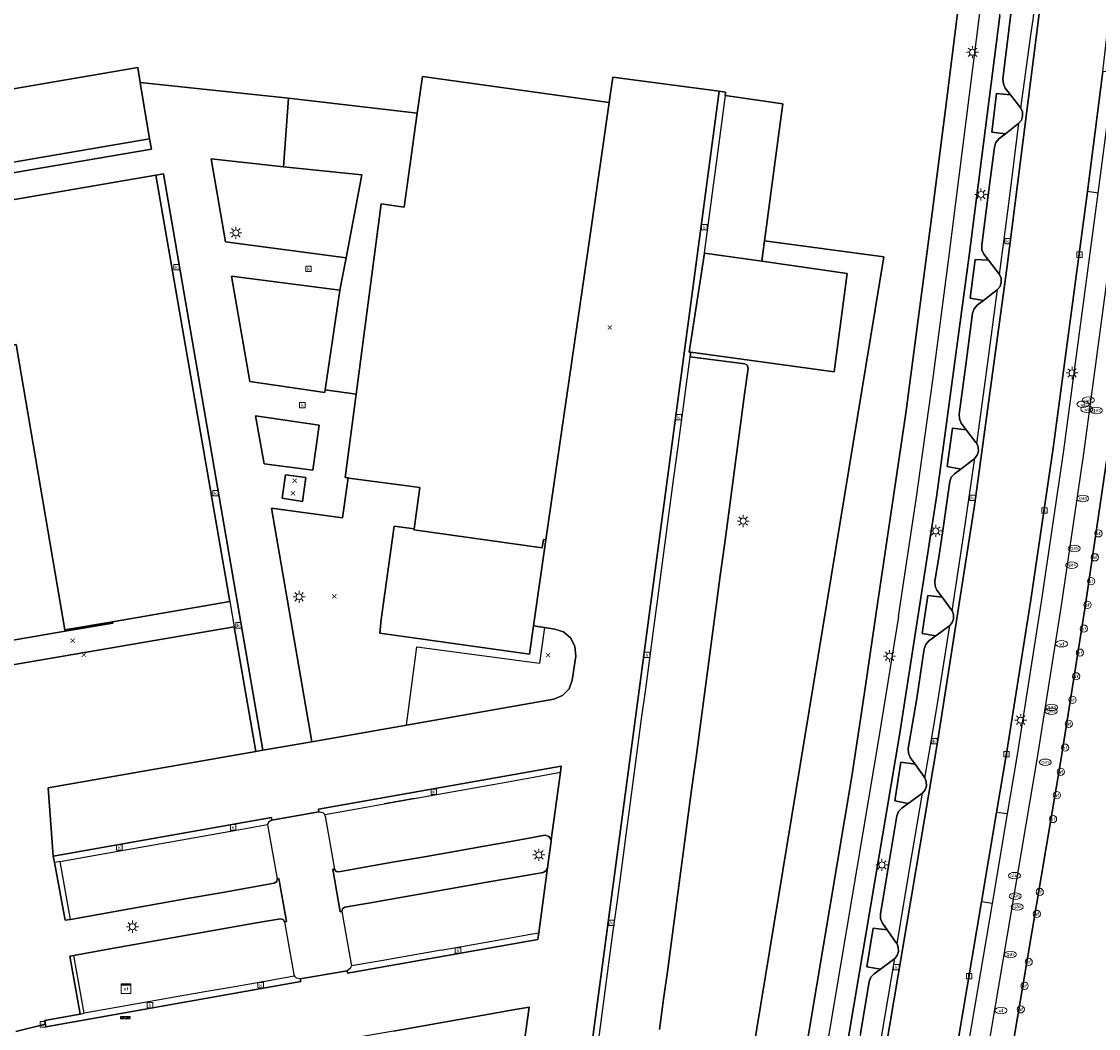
# Model space of a CAD drawing. Header units: metres. Extents: x 197147 to 199131, y 355511 to 356703.
# Tile 74 of 225: x 197955 to 198045, y 355932 to 356016. Entities that reach past the tile are written whole.
import ezdxf
from ezdxf.enums import TextEntityAlignment as Align

# ---------------------------------------------------------------- set-up
doc = ezdxf.new("R2010")
doc.units = ezdxf.units.M
for name, color, linetype in [('B-WE-GR-BEPLANTING_CULTUUR_HEESTERS-GV', 252, 'Continuous'), ('B-WE-GR-GRAS-GV', 252, 'Continuous'), ('B-WE-IE-MEUBILAIR_WEGMEUBILAIR-GV', 252, 'Continuous'), ('B-WE-IE-MEUBILAIR_WEGMEUBILAIR-S', 252, 'Continuous'), ('B-WE-IE-TERREINAFSCHEIDING_KUNSTMATIG_HEKWERK-G', 252, 'IE-TERREINAFSCHEIDING-KUNSTMATIG'), ('B-WE-IE-TERREINAFSCHEIDING_KUNSTMATIG_MUUR-GV', 252, 'IE-TERREINAFSCHEIDING-KUNSTMATIG-DICHT'), ('B-WE-KL-ET_LS_SR_KAST-S', 252, 'Continuous'), ('B-WE-OG-BEBOUWING-GV', 252, 'Continuous'), ('B-WE-OG-TERREIN_ERF-GV', 252, 'Continuous'), ('B-WE-RI-HWA_KOLK-S', 253, 'Continuous'), ('B-WE-RI-VWA_AFSCHEIDER-S', 253, 'Continuous'), ('B-WE-VH-GOOT-G', 253, 'Continuous'), ('B-WE-VH-VERHARDING_ASFALT-GV', 253, 'Continuous'), ('B-WE-VH-VERHARDING_BETON-GV', 253, 'Continuous'), ('B-WE-VH-VERHARDING_BETONSTRAATSTEEN-GV', 253, 'Continuous'), ('B-WE-VH-VERHARDING_OPEN-GV', 253, 'Continuous'), ('B-WE-VH-VERHARDING_TEGEL-GV', 253, 'Continuous')]:
    doc.layers.add(name, color=color, linetype=linetype)
doc.styles.add('NLCS-ISO-M-T18', font='NLCS-ISO.ttf', dxfattribs={"height": 1.8})
doc.linetypes.add('IE-TERREINAFSCHEIDING-KUNSTMATIG', pattern='A,4,[82,NLCS.SHX,S=0.75,R=90,X=0,Y=0],4,-2', length=10)
doc.linetypes.add('IE-TERREINAFSCHEIDING-KUNSTMATIG-DICHT', pattern='A,8,-1,[82,NLCS.SHX,S=0.75,R=90,X=0,Y=0],-1', length=10)

# ---------------------------------------------------------------- blocks, each defined once
blk = doc.blocks.new('BGT-ELEKTRAKAST-SO')
at = {"color": 0, "linetype": 'ByBlock', "lineweight": 18}
for points in [[(-2, 2), (2, 2), (2, 1.68), (-2, 1.68)], [(-2, 1.52), (2, 1.52), (2, -2), (-2, -2)]]:
    blk.add_lwpolyline(points, close=True, dxfattribs=at)
at = {"color": 0, "linetype": 'ByBlock', "lineweight": 18, "style": 'NLCS-ISO-M-T18'}
blk.add_text('et', height=1.5, dxfattribs=at).set_placement((0, 0), align=Align.MIDDLE_CENTER)
blk = doc.blocks.new('BGT-AFSLUITPAAL-SO')
at = {"color": 0, "linetype": 'ByBlock', "lineweight": 18}
blk.add_circle((0, 0), 1.5, dxfattribs=at)
at = {"color": 0, "linetype": 'ByBlock', "lineweight": 18, "style": 'NLCS-ISO-M-T18'}
blk.add_text('af', height=1.5, dxfattribs=at).set_placement((0, 0), align=Align.MIDDLE_CENTER)
blk = doc.blocks.new('BGT-LICHTMAST-SO')
at = {"color": 0, "linetype": 'ByBlock', "lineweight": 18}
for points in [[(-1.25, 0), (-2, 0)], [(-1.41, 1.41), (-0.88, 0.88)], [(0, 2), (0, 1.25)], [(0.88, 0.88), (1.41, 1.41)], [(2, 0), (1.25, 0)], [(-1.41, -1.41), (-0.88, -0.88)], [(0, -1.25), (0, -2)], [(0.88, -0.88), (1.41, -1.41)]]:
    blk.add_lwpolyline(points, dxfattribs=at)
blk.add_circle((0, 0), 1, dxfattribs=at)
blk = doc.blocks.new('BGT-KOLK-SO')
at = {"color": 0, "linetype": 'ByBlock', "lineweight": 18}
blk.add_lwpolyline([(-0.045, -0.045), (0.045, -0.045), (0.045, 0.045), (-0.045, 0.045)], close=True, dxfattribs=at)
at = {"color": 0, "linetype": 'ByBlock', "lineweight": 18, "style": 'NLCS-ISO-M-T18'}
blk.add_text('k', height=0.06, dxfattribs=at).set_placement((0, 0), align=Align.MIDDLE_CENTER)
blk = doc.blocks.new('BGT-WATERLEIDINGPUT-SO')
at = {"color": 0, "linetype": 'ByBlock', "lineweight": 18}
blk.add_ellipse((0, 0), major_axis=(2.5, 0), ratio=0.54, dxfattribs=at)
at = {"color": 0, "linetype": 'ByBlock', "lineweight": 18, "style": 'NLCS-ISO-M-T18'}
blk.add_text('wl', height=1.5, dxfattribs=at).set_placement((0, 0), align=Align.MIDDLE_CENTER)
blk = doc.blocks.new('SAL-ONBEKEND_SYMBOOL-SO')
at = {"color": 0, "linetype": 'ByBlock', "lineweight": -2, "const_width": 0.275, "flags": 128}
for points in [[(-0.875, 0.875), (0, 0)], [(-0.875, -0.875), (0, 0)], [(0, 0), (0.875, 0.875)], [(0, 0), (0.875, -0.875)]]:
    blk.add_lwpolyline(points, dxfattribs=at)
at = {"layer": 'Defpoints', "color": 0, "linetype": 'ByBlock', "lineweight": -2}
blk.add_point((0, 0), dxfattribs=at)
blk = doc.blocks.new('BGT-GASPUT-SO')
at = {"color": 0, "linetype": 'ByBlock', "lineweight": 18}
blk.add_ellipse((0, 0), major_axis=(2.5, 0), ratio=0.54, dxfattribs=at)
at = {"color": 0, "linetype": 'ByBlock', "lineweight": 18, "style": 'NLCS-ISO-M-T18'}
blk.add_text('gas', height=1.5, dxfattribs=at).set_placement((0.12, 0.3), align=Align.MIDDLE_CENTER)
blk = doc.blocks.new('BGT-BENZINEPUT_OLIEPUT-SO')
at = {"color": 0, "linetype": 'ByBlock', "lineweight": 18}
blk.add_ellipse((0, 0), major_axis=(2.5, 0), ratio=0.54, dxfattribs=at)
at = {"color": 0, "linetype": 'ByBlock', "lineweight": 18, "style": 'NLCS-ISO-M-T18'}
blk.add_text('olie', height=1.5, dxfattribs=at).set_placement((0, 0.16), align=Align.MIDDLE_CENTER)
blk = doc.blocks.new('BGT-SLAGBOOM-SO')
at = {"linetype": 'ByBlock', "lineweight": 18}
h = blk.add_hatch(color=0, dxfattribs=at)
h.dxf.hatch_style = 1
h.paths.add_polyline_path([(0, 0.5), (-1, 0.5), (-2, -0.5), (-1, -0.5)])
h.paths.add_polyline_path([(2, 0.5), (1, 0.5), (0, -0.5), (1, -0.5)])
at = {"color": 0, "linetype": 'ByBlock', "lineweight": 18}
blk.add_lwpolyline([(-2, 0.5), (2, 0.5), (2, -0.5), (-2, -0.5)], close=True, dxfattribs=at)
for points in [[(-2, -0.5), (-1, 0.5)], [(-1, -0.5), (0, 0.5)], [(0, -0.5), (1, 0.5)], [(1, -0.5), (2, 0.5)]]:
    blk.add_lwpolyline(points, dxfattribs=at)

msp = doc.modelspace()

# ---------------------------------------------------------------- linework, layer by layer
at = {"layer": 'B-WE-GR-BEPLANTING_CULTUUR_HEESTERS-GV', "flags": 128}
for points in [[(198038.149, 356008.584), (198037.283, 356009.712), (198036.146, 356009.815), (198035.749, 356006.613), (198036.879, 356006.475), (198037.996, 356007.35), (198038.194, 356007.609), (198038.297, 356007.939), (198038.277, 356008.285), (198038.149, 356008.584)], [(198035.042, 355992.647), (198036.223, 355993.563), (198036.426, 355993.823), (198036.533, 355994.159), (198036.512, 355994.511), (198036.379, 355994.813), (198035.481, 355995.983), (198034.361, 355996.061), (198033.95, 355992.834), (198035.042, 355992.647)], [(198033.168, 355978.675), (198034.247, 355979.487), (198034.341, 355979.567), (198034.535, 355979.833), (198034.633, 355980.157), (198034.615, 355980.496), (198034.495, 355980.793), (198034.43, 355980.888), (198033.622, 355981.939), (198032.475, 355982.065), (198032.044, 355978.873), (198033.168, 355978.675)], [(198032.254, 355965.701), (198032.455, 355965.949), (198032.567, 355966.27), (198032.56, 355966.61), (198032.446, 355966.908), (198031.617, 355968.046), (198030.452, 355968.199), (198029.977, 355965.048), (198031.093, 355964.851), (198032.254, 355965.701)], [(198028.808, 355950.935), (198029.916, 355951.738), (198030.002, 355951.81), (198030.206, 355952.077), (198030.317, 355952.415), (198030.306, 355952.771), (198030.185, 355953.084), (198029.385, 355954.207), (198028.211, 355954.368), (198027.694, 355951.158), (198028.808, 355950.935)], [(198026.512, 355937.21), (198027.589, 355938.002), (198027.696, 355938.09), (198027.889, 355938.344), (198027.995, 355938.662), (198027.991, 355938.999), (198027.885, 355939.299), (198027.823, 355939.397), (198027.061, 355940.474), (198025.9, 355940.618), (198025.38, 355937.401), (198026.512, 355937.21)]]:
    msp.add_lwpolyline(points, dxfattribs=at)
at = {"layer": 'B-WE-GR-GRAS-GV', "flags": 128}
for points in [[(197965.902, 356006.06), (197918.474, 355997.917), (197918.62, 355997.092), (197966.064, 356005.2), (197965.902, 356006.06)], [(197982.203, 355996.192), (197983.517, 356003.072), (197977.018, 356003.738), (197971.017, 356004.402), (197972.205, 355997.518), (197982.203, 355996.192)], [(198026.798, 355996.267), (198016.904, 355997.593), (198016.677, 355995.902), (198023.755, 355994.888), (198022.67, 355986.745), (198010.777, 355988.358), (198010.728, 355987.988), (198015.271, 355987.404), (198015.468, 355987.283), (198015.532, 355987.037), (198015.243, 355984.873), (198014.909, 355982.378), (198014.573, 355979.867), (198014.238, 355977.362), (198013.903, 355974.862), (198013.568, 355972.351), (198013.233, 355969.851), (198012.893, 355967.306), (198012.561, 355964.828), (198012.225, 355962.316), (198011.893, 355959.829), (198011.553, 355957.291), (198011.219, 355954.795), (198010.884, 355952.286), (198010.548, 355949.778), (198010.21, 355947.251), (198009.875, 355944.746), (198009.539, 355942.229), (198009.205, 355939.735), (198008.869, 355937.22), (198008.533, 355934.715), (198008.198, 355932.204)], [(198011.498, 355903.41), (198026.798, 355996.267)], [(197980.47, 355985.246), (197981.686, 355993.482), (197981.692, 355993.513), (197972.691, 355994.666), (197974.221, 355985.942), (197980.442, 355985.029), (197980.47, 355985.246)], [(197975.399, 355979.118), (197979.449, 355978.569), (197979.96, 355982.325), (197974.703, 355983.089), (197975.399, 355979.118)], [(197998.652, 355965.53), (197997.745, 355965.663), (197997.409, 355963.338), (197987.382, 355964.726), (197985.001, 355965.056), (197985.117, 355966.188), (197986.202, 355973.945), (197987.837, 355973.724), (197988.313, 355977.145), (197982.417, 355977.932), (197982.374, 355977.938), (197981.912, 355974.635), (197976.03, 355975.433), (197979.359, 355956.07), (197987.21, 355957.446), (197988.082, 355963.942), (197998.241, 355962.573)], [(197954.819, 355932.035), (197957.265, 355932.647), (197957.188, 355932.968), (197960.156, 355933.493), (197959.302, 355938.295), (197959.64, 355938.355), (197962.169, 355938.803), (197964.651, 355939.244), (197967.146, 355939.686), (197969.641, 355940.129), (197972.134, 355940.571), (197974.62, 355941.012), (197976.765, 355941.392), (197976.99, 355941.341), (197977.107, 355941.144), (197977.25, 355941.173), (197976.635, 355944.714), (197976.487, 355944.687), (197976.454, 355944.49), (197976.237, 355944.335), (197974.11, 355943.958), (197971.649, 355943.521), (197969.187, 355943.084), (197966.726, 355942.648), (197961.802, 355941.774), (197959.341, 355941.338), (197958.909, 355941.261), (197958.015, 355946.046), (197957.906, 355946.591), (197957.497, 355952.239), (197974.706, 355955.255), (197972.921, 355965.59), (197917.79, 355956.131)], [(197987.21, 355957.446), (197999.441, 355959.59), (198000.145, 355959.887), (198000.707, 355960.45), (198000.956, 355961.184), (198001.242, 355963.163), (198001.178, 355963.953), (198000.825, 355964.649), (198000.227, 355965.178), (197999.5, 355965.405), (197998.652, 355965.53), (197998.241, 355962.573)], [(197981.71, 355941.952), (197981.857, 355941.995), (197981.904, 355942.224), (197982.105, 355942.338), (197984.238, 355942.714), (197986.725, 355943.153), (197989.223, 355943.594), (197991.718, 355944.034), (197994.216, 355944.474), (197996.644, 355944.903), (197998.539, 355945.237), (197998.765, 355945.357), (197998.907, 355945.615), (197999.203, 355947.823), (197999.22, 355947.946), (197999.026, 355948.197), (197998.702, 355948.307), (197998.552, 355948.28), (197996.155, 355947.856), (197993.664, 355947.416), (197991.18, 355946.976), (197988.7, 355946.537), (197986.215, 355946.098), (197983.727, 355945.658), (197981.599, 355945.281), (197981.377, 355945.316), (197981.244, 355945.51), (197981.096, 355945.495), (197981.71, 355941.952)]]:
    msp.add_lwpolyline(points, dxfattribs=at)
at = {"layer": 'B-WE-IE-MEUBILAIR_WEGMEUBILAIR-GV', "flags": 128}
for points in [[(198038.149, 356008.584), (198037.283, 356009.712), (198036.146, 356009.815), (198035.749, 356006.613), (198036.879, 356006.475), (198037.996, 356007.35), (198038.194, 356007.609), (198038.297, 356007.939), (198038.277, 356008.285), (198038.149, 356008.584)], [(198035.481, 355995.983), (198034.361, 355996.061), (198033.95, 355992.834), (198035.042, 355992.647), (198036.223, 355993.563), (198036.426, 355993.823), (198036.533, 355994.159), (198036.512, 355994.511), (198036.379, 355994.813), (198035.481, 355995.983)], [(198034.341, 355979.567), (198034.535, 355979.833), (198034.633, 355980.157), (198034.615, 355980.496), (198034.495, 355980.793), (198034.43, 355980.888), (198033.622, 355981.939), (198032.475, 355982.065), (198032.044, 355978.873), (198033.168, 355978.675), (198034.247, 355979.487), (198034.341, 355979.567)], [(198031.617, 355968.046), (198030.452, 355968.199), (198029.977, 355965.048), (198031.093, 355964.851), (198032.254, 355965.701), (198032.455, 355965.949), (198032.567, 355966.27), (198032.56, 355966.61), (198032.446, 355966.908), (198031.617, 355968.046)], [(198030.002, 355951.81), (198030.206, 355952.077), (198030.317, 355952.415), (198030.306, 355952.771), (198030.185, 355953.084), (198029.385, 355954.207), (198028.211, 355954.368), (198027.694, 355951.158), (198028.808, 355950.935), (198029.916, 355951.738), (198030.002, 355951.81)], [(198027.696, 355938.09), (198027.889, 355938.344), (198027.995, 355938.662), (198027.991, 355938.999), (198027.885, 355939.299), (198027.823, 355939.397), (198027.061, 355940.474), (198025.9, 355940.618), (198025.38, 355937.401), (198026.512, 355937.21), (198027.589, 355938.002), (198027.696, 355938.09)]]:
    msp.add_lwpolyline(points, dxfattribs=at)
at = {"layer": 'B-WE-IE-TERREINAFSCHEIDING_KUNSTMATIG_HEKWERK-G', "flags": 128}
for points in [[(198034.532, 356082.502), (198034.73, 356044.156), (198034.946, 356044.191), (198034.694, 356037.296), (198034.273, 356030.407), (198033.683, 356023.531), (198032.924, 356016.673), (198031.873, 356008.286), (198030.799, 355999.903), (198028.608, 355983.307), (198026.154, 355966.747), (198025.158, 355959.964), (198024.125, 355953.185), (198012.983, 355886.726), (198009.064, 355884.409)], [(198010.777, 355988.358), (198010.658, 355988.374), (198011.925, 355996.583)], [(198016.677, 355995.902), (198023.755, 355994.888), (198022.67, 355986.745), (198010.777, 355988.358)], [(198011.925, 355996.583), (198016.677, 355995.902)]]:
    msp.add_lwpolyline(points, dxfattribs=at)
at = {"layer": 'B-WE-IE-TERREINAFSCHEIDING_KUNSTMATIG_MUUR-GV', "ltscale": 0.2, "flags": 128}
msp.add_lwpolyline([(197958.901, 355965.233), (197962.865, 355965.903), (197962.845, 355966.021), (197958.882, 355965.345), (197958.901, 355965.233)], dxfattribs=at)
at = {"layer": 'B-WE-OG-BEBOUWING-GV', "flags": 128}
for points in [[(197998.558, 355972.835), (197998.777, 355972.805), (198002.428, 355998.077), (198004.015, 356009.061), (197988.538, 356011.233), (197988.109, 356008.168), (197987.023, 356000.398), (197985.098, 356000.651), (197983.027, 355984.889), (197982.119, 355977.972), (197982.374, 355977.938), (197982.417, 355977.932), (197988.313, 355977.145), (197987.837, 355973.724), (197987.823, 355973.627), (197998.462, 355972.142), (197998.558, 355972.835)], [(197891.648, 355971.602), (197894.652, 355954.199), (197911.985, 355957.175), (197908.872, 355975.31), (197924.159, 355977.934), (197927.28, 355959.793), (197958.901, 355965.233), (197958.882, 355965.345), (197954.832, 355989.008), (197946.956, 355987.657), (197945.259, 355997.487), (197919.319, 355993.053), (197910.887, 355991.612), (197910.567, 355993.53), (197909.963, 355993.422), (197910.3, 355991.451), (197906.18, 355990.747), (197905.843, 355992.718), (197905.715, 355992.699), (197881.351, 355988.533), (197884.458, 355970.37), (197891.648, 355971.602)]]:
    msp.add_lwpolyline(points, dxfattribs=at)
at = {"layer": 'B-WE-OG-TERREIN_ERF-GV', "flags": 128}
for points in [[(198012.983, 355886.726), (198024.125, 355953.185), (198025.158, 355959.964), (198026.154, 355966.747), (198028.608, 355983.307), (198030.799, 355999.903), (198031.873, 356008.286), (198032.924, 356016.673)], [(197879.908, 355997.398), (197964.924, 356011.972), (197965.13, 356010.729), (197977.439, 356009.414), (197988.109, 356008.168), (197988.538, 356011.233), (198004.015, 356009.061), (198004.321, 356011.176), (198013.146, 356009.991), (198013.663, 356009.922), (198013.626, 356009.643), (198018.427, 356008.954), (198018.07, 356006.289), (198017.737, 356003.811), (198017.405, 356001.333), (198017.067, 355998.812), (198016.904, 355997.593), (198026.798, 355996.267), (198011.498, 355903.41)], [(197950.497, 356000.314), (197919.007, 355994.909), (197919.319, 355993.053), (197945.259, 355997.487), (197946.956, 355987.657), (197954.832, 355989.008), (197958.882, 355965.345), (197962.845, 355966.021), (197972.562, 355967.685), (197966.433, 356003.033), (197950.497, 356000.314)], [(198045.319, 355979.692), (198043.467, 355967.092), (198041.47, 355954.515), (198034.678, 355914.201), (198035.257, 355914.099), (198030.621, 355886.444), (198033.077, 355882.994), (198035.994, 355878.897), (198096.249, 355869.835)]]:
    msp.add_lwpolyline(points, dxfattribs=at)
at = {"layer": 'B-WE-VH-GOOT-G', "flags": 128}
for points in [[(198041.568, 356033.151), (198039.646, 356016.186), (198037.003, 355995.31), (198034.3, 355975.644), (198031.24, 355956.03)], [(198000.032, 355909.192), (197999.67, 355909.236), (198013.146, 356009.991)], [(198013.146, 356009.991), (198013.663, 356009.922), (198013.626, 356009.643)], [(197966.433, 356003.033), (197967.054, 356003.147), (197975.308, 355955.36)], [(198031.24, 355956.03), (198023.648, 355911.024), (198023.421, 355911.057)], [(197975.308, 355955.36), (197974.706, 355955.255)], [(197999.972, 355953.532), (198000.038, 355954.052), (197979.919, 355950.472)], [(197979.919, 355950.472), (197979.955, 355950.259)], [(197976.044, 355949.575), (197976.024, 355949.79), (197958.551, 355946.691)], [(197958.551, 355946.691), (197957.906, 355946.591)], [(197982.283, 355937.085), (197982.32, 355936.874), (197998.103, 355939.659)], [(197998.183, 355940.221), (197998.103, 355939.659)], [(197957.265, 355932.647), (197957.3, 355932.437), (197978.438, 355936.2)], [(197978.402, 355936.404), (197978.438, 355936.2)]]:
    msp.add_lwpolyline(points, dxfattribs=at)
at = {"layer": 'B-WE-VH-VERHARDING_ASFALT-GV', "flags": 128}
for points in [[(198027.001, 355878.594), (198026.948, 355878.667), (198026.314, 355879.802), (198025.747, 355881.21), (198025.374, 355882.697), (198025.209, 355884.22), (198025.253, 355885.738), (198025.495, 355887.169), (198025.913, 355889.649), (198030.478, 355916.685), (198031.73, 355924.102), (198034.885, 355942.79), (198036.137, 355950.205), (198036.992, 355955.27), (198038.984, 355967.829), (198040.83, 355980.411), (198043.666, 356001.674), (198044.947, 356011.629), (198045.388, 356015.466), (198047.308, 356032.648)], [(198039.646, 356016.186), (198037.003, 355995.31), (198034.3, 355975.644), (198031.24, 355956.03), (198023.648, 355911.024), (198023.421, 355911.057), (198023.274, 355910.183), (198019.953, 355890.397), (198019.536, 355887.915), (198019.411, 355887.17)], [(197999.67, 355909.236), (198013.146, 356009.991), (198004.321, 356011.176), (198004.015, 356009.061), (198002.428, 355998.077), (197998.777, 355972.805), (197997.745, 355965.663), (197998.652, 355965.53), (197999.5, 355965.405), (198000.227, 355965.178), (198000.825, 355964.649), (198001.178, 355963.953), (198001.242, 355963.163), (198000.956, 355961.184), (198000.707, 355960.45), (198000.145, 355959.887), (197999.441, 355959.59), (197987.21, 355957.446), (197979.359, 355956.07), (197975.308, 355955.36), (197974.706, 355955.255), (197957.497, 355952.239), (197957.906, 355946.591), (197958.551, 355946.691), (197976.024, 355949.79), (197976.044, 355949.575), (197979.955, 355950.259), (197979.919, 355950.472), (198000.038, 355954.052), (197999.972, 355953.532), (197999.22, 355947.946), (197999.203, 355947.823), (197998.907, 355945.615), (197998.183, 355940.221), (197998.103, 355939.659), (197982.32, 355936.874), (197982.283, 355937.085), (197978.402, 355936.404), (197978.438, 355936.2), (197957.3, 355932.437), (197957.265, 355932.647), (197954.819, 355932.035)], [(197980.47, 355985.246), (197983.027, 355984.889), (197985.098, 356000.651), (197987.023, 356000.398), (197988.109, 356008.168), (197977.439, 356009.414), (197977.018, 356003.738), (197983.517, 356003.072), (197982.203, 355996.192), (197981.692, 355993.513), (197981.686, 355993.482), (197980.47, 355985.246)], [(197986.139, 355932.08), (197988.631, 355932.521), (197991.122, 355932.961), (197993.61, 355933.401), (197996.047, 355933.833), (197997.373, 355934.067), (197996.773, 355929.706)]]:
    msp.add_lwpolyline(points, dxfattribs=at)
at = {"layer": 'B-WE-VH-VERHARDING_BETON-GV', "flags": 128}
for points in [[(197918.474, 355997.917), (197965.902, 356006.06), (197965.13, 356010.729), (197964.924, 356011.972), (197879.908, 355997.398), (197881.119, 355991.504), (197905.185, 355995.636), (197918.474, 355997.917)], [(197978.588, 355975.994), (197978.868, 355977.98), (197977.183, 355978.196), (197976.909, 355976.248), (197978.588, 355975.994)], [(197998.777, 355972.805), (197998.558, 355972.835), (197998.462, 355972.142), (197987.823, 355973.627), (197987.837, 355973.724), (197986.202, 355973.945), (197985.117, 355966.188), (197985.001, 355965.056), (197987.382, 355964.726), (197997.409, 355963.338), (197997.745, 355965.663), (197998.777, 355972.805)]]:
    msp.add_lwpolyline(points, dxfattribs=at)
at = {"layer": 'B-WE-VH-VERHARDING_BETONSTRAATSTEEN-GV', "flags": 128}
for points in [[(198023.269, 355911.88), (198023.308, 355911.826), (198023.44, 355911.453), (198023.421, 355911.057), (198023.648, 355911.024), (198031.24, 355956.03), (198034.3, 355975.644), (198037.003, 355995.31), (198039.646, 356016.186), (198041.568, 356033.151), (198041.926, 356036.307), (198041.703, 356036.328), (198041.562, 356035.95), (198041.289, 356035.653)], [(198037.283, 356009.712), (198038.149, 356008.584), (198039.016, 356014.847), (198039.196, 356016.144), (198039.704, 356021.286), (198039.63, 356021.21), (198038.485, 356020.247), (198038.018, 356019.854), (198037.769, 356019.56), (198037.664, 356019.189), (198037.162, 356015.066), (198036.666, 356010.998), (198036.708, 356010.617), (198036.858, 356010.264), (198037.283, 356009.712)], [(197975.308, 355955.36), (197979.359, 355956.07), (197976.03, 355975.433), (197981.912, 355974.635), (197982.374, 355977.938), (197982.119, 355977.972), (197983.027, 355984.889), (197980.47, 355985.246), (197980.442, 355985.029), (197974.221, 355985.942), (197972.691, 355994.666), (197981.692, 355993.513), (197982.203, 355996.192), (197972.205, 355997.518), (197971.017, 356004.402), (197977.018, 356003.738), (197977.439, 356009.414), (197965.13, 356010.729), (197965.902, 356006.06), (197966.064, 356005.2), (197918.62, 355997.092)], [(198013.626, 356009.643), (198013.663, 356009.922), (198013.146, 356009.991), (197999.67, 355909.236)], [(198017.067, 355998.812), (198017.405, 356001.333), (198017.737, 356003.811), (198018.07, 356006.289), (198018.427, 356008.954), (198013.626, 356009.643), (198013.264, 356006.938), (198012.932, 356004.46), (198012.601, 356001.982), (198012.267, 355999.492), (198011.882, 355996.613), (198011.925, 355996.583), (198016.677, 355995.902), (198016.904, 355997.593), (198017.067, 355998.812)], [(198038.149, 356008.584), (198038.277, 356008.285), (198038.297, 356007.939), (198038.194, 356007.609), (198037.996, 356007.35)], [(198035.481, 355995.983), (198036.379, 355994.813), (198037.205, 356001.1), (198037.996, 356007.35), (198036.879, 356006.475), (198036.333, 356006.05), (198036.083, 356005.746), (198035.965, 356005.37), (198035.444, 356001.369), (198034.905, 355997.224), (198034.929, 355996.837), (198035.094, 355996.486), (198035.481, 355995.983)], [(197950.497, 356000.314), (197966.433, 356003.033)], [(197974.706, 355955.255), (197975.308, 355955.36), (197967.054, 356003.147), (197966.433, 356003.033), (197972.562, 355967.685), (197972.921, 355965.59), (197974.706, 355955.255)], [(198003.018, 355930.369), (198003.355, 355932.885), (198003.689, 355935.381), (198004.025, 355937.893), (198004.359, 355940.392), (198004.697, 355942.915), (198005.03, 355945.402), (198005.368, 355947.928), (198005.702, 355950.428), (198006.038, 355952.942), (198006.373, 355955.443), (198006.71, 355957.962), (198007.044, 355960.454), (198007.38, 355962.968), (198007.715, 355965.469), (198008.046, 355967.947), (198008.385, 355970.475), (198008.719, 355972.978), (198009.056, 355975.492), (198009.389, 355977.98), (198009.732, 355980.547), (198010.064, 355983.026), (198010.399, 355985.526), (198010.728, 355987.988), (198010.777, 355988.358), (198010.658, 355988.374), (198011.925, 355996.583)], [(198036.379, 355994.813), (198036.512, 355994.511), (198036.533, 355994.159), (198036.426, 355993.823), (198036.223, 355993.563)], [(198036.223, 355993.563), (198035.042, 355992.647), (198034.539, 355992.256), (198034.278, 355991.962), (198034.148, 355991.591), (198033.586, 355987.321), (198033.045, 355983.213), (198033.068, 355982.832), (198033.208, 355982.477), (198033.622, 355981.939), (198034.43, 355980.888), (198034.495, 355980.793), (198035.348, 355987.093), (198036.223, 355993.563)], [(198008.198, 355932.204), (198008.533, 355934.715), (198008.869, 355937.22), (198009.205, 355939.735), (198009.539, 355942.229), (198009.875, 355944.746), (198010.21, 355947.251), (198010.548, 355949.778), (198010.884, 355952.286), (198011.219, 355954.795), (198011.553, 355957.291), (198011.893, 355959.829), (198012.225, 355962.316), (198012.561, 355964.828), (198012.893, 355967.306), (198013.233, 355969.851), (198013.568, 355972.351), (198013.903, 355974.862), (198014.238, 355977.362), (198014.573, 355979.867), (198014.909, 355982.378), (198015.243, 355984.873), (198015.532, 355987.037), (198015.468, 355987.283), (198015.271, 355987.404), (198010.728, 355987.988)], [(197975.399, 355979.118), (197974.703, 355983.089), (197979.96, 355982.325), (197979.449, 355978.569), (197975.399, 355979.118)], [(198034.495, 355980.793), (198034.615, 355980.496), (198034.633, 355980.157), (198034.535, 355979.833), (198034.341, 355979.567)], [(198034.341, 355979.567), (198034.247, 355979.487), (198033.168, 355978.675), (198032.639, 355978.277), (198032.388, 355977.99), (198032.256, 355977.633), (198031.96, 355975.514), (198031.65, 355973.397), (198031.34, 355971.371), (198031.017, 355969.346), (198031.038, 355968.968), (198031.194, 355968.623), (198031.617, 355968.046), (198032.446, 355966.908), (198032.932, 355970.01), (198033.404, 355973.115), (198033.88, 355976.34), (198034.341, 355979.567)], [(197978.588, 355975.994), (197976.909, 355976.248), (197977.183, 355978.196), (197978.868, 355977.98), (197978.588, 355975.994)], [(197972.562, 355967.685), (197962.845, 355966.021), (197962.865, 355965.903), (197958.901, 355965.233), (197927.28, 355959.793), (197924.159, 355977.934), (197908.872, 355975.31), (197911.985, 355957.175), (197913.814, 355955.598), (197913.839, 355955.602), (197917.761, 355956.296), (197917.79, 355956.131), (197972.921, 355965.59)], [(198032.446, 355966.908), (198032.56, 355966.61), (198032.567, 355966.27), (198032.455, 355965.949), (198032.254, 355965.701)], [(198029.385, 355954.207), (198030.185, 355953.084), (198030.739, 355956.237), (198031.267, 355959.392), (198031.772, 355962.545), (198032.254, 355965.701), (198031.093, 355964.851), (198030.517, 355964.43), (198030.269, 355964.132), (198030.147, 355963.765), (198029.84, 355961.714), (198029.519, 355959.665), (198029.176, 355957.579), (198028.817, 355955.496), (198028.835, 355955.115), (198028.986, 355954.765), (198029.385, 355954.207)], [(197985.361, 355950.917), (197990.335, 355951.807), (197992.809, 355952.25), (197995.311, 355952.698), (197997.747, 355953.134), (197999.972, 355953.532), (198000.038, 355954.052), (197979.919, 355950.472), (197979.955, 355950.259), (197980.271, 355950.21), (197980.436, 355950.035), (197982.916, 355950.479), (197985.361, 355950.917)], [(197980.479, 355949.896), (197981.244, 355945.51), (197981.377, 355945.316), (197981.599, 355945.281), (197983.727, 355945.658), (197986.215, 355946.098), (197988.7, 355946.537), (197991.18, 355946.976), (197993.664, 355947.416), (197996.155, 355947.856), (197998.552, 355948.28), (197998.702, 355948.307), (197999.026, 355948.197), (197999.22, 355947.946), (197999.972, 355953.532)], [(198030.185, 355953.084), (198030.306, 355952.771), (198030.317, 355952.415), (198030.206, 355952.077), (198030.002, 355951.81)], [(197987.848, 355951.362), (197985.361, 355950.917)], [(198028.808, 355950.935), (198028.279, 355950.551), (198028.019, 355950.273), (198027.88, 355949.918), (198027.177, 355945.768), (198026.502, 355941.778), (198026.519, 355941.39), (198026.668, 355941.031), (198027.061, 355940.474), (198027.823, 355939.397), (198027.885, 355939.299), (198028.931, 355945.48), (198030.002, 355951.81), (198029.916, 355951.738), (198028.808, 355950.935)], [(197976.044, 355949.575), (197976.024, 355949.79), (197958.551, 355946.691), (197957.906, 355946.591), (197958.015, 355946.046)], [(197979.955, 355950.259), (197976.044, 355949.575), (197975.775, 355949.387), (197975.693, 355949.2), (197975.717, 355949.041), (197976.487, 355944.687), (197976.635, 355944.714), (197977.25, 355941.173), (197977.107, 355941.144), (197977.876, 355936.772), (197977.922, 355936.634), (197978.095, 355936.458)], [(197980.479, 355949.896), (197980.436, 355950.035)], [(197958.49, 355946.131), (197960.952, 355946.57), (197973.257, 355948.765), (197975.693, 355949.2)], [(197958.49, 355946.131), (197958.015, 355946.046), (197958.909, 355941.261), (197959.341, 355941.338), (197958.49, 355946.131)], [(197981.857, 355941.995), (197981.71, 355941.952), (197981.096, 355945.495), (197981.244, 355945.51)], [(197990.085, 355938.792), (197992.583, 355939.232), (197995.072, 355939.672), (197997.5, 355940.1), (197998.183, 355940.221), (197998.907, 355945.615), (197998.765, 355945.357), (197998.539, 355945.237), (197996.644, 355944.903), (197994.216, 355944.474), (197991.718, 355944.034), (197989.223, 355943.594), (197986.725, 355943.153), (197984.238, 355942.714), (197982.105, 355942.338), (197981.904, 355942.224), (197981.857, 355941.995), (197982.625, 355937.622), (197982.638, 355937.477)], [(197959.341, 355941.338), (197961.802, 355941.774), (197966.726, 355942.648), (197969.187, 355943.084), (197971.649, 355943.521), (197974.11, 355943.958), (197976.237, 355944.335), (197976.454, 355944.49), (197976.487, 355944.687)], [(197977.107, 355941.144), (197976.99, 355941.341), (197976.765, 355941.392), (197974.62, 355941.012), (197972.134, 355940.571), (197969.641, 355940.129), (197967.146, 355939.686), (197964.651, 355939.244), (197962.169, 355938.803), (197959.64, 355938.355)], [(197990.085, 355938.792), (197985.103, 355937.912), (197982.638, 355937.477), (197982.551, 355937.254), (197982.283, 355937.085), (197982.32, 355936.874), (197998.103, 355939.659), (197998.183, 355940.221)], [(198027.885, 355939.299), (198027.991, 355938.999), (198027.995, 355938.662), (198027.889, 355938.344), (198027.696, 355938.09)], [(197959.64, 355938.355), (197959.302, 355938.295), (197960.156, 355933.493), (197960.497, 355933.553), (197959.64, 355938.355)], [(198024.724, 355926.563), (198025.532, 355925.415), (198026.587, 355931.581), (198027.696, 355938.09), (198027.589, 355938.002), (198026.512, 355937.21), (198025.989, 355936.825), (198025.725, 355936.539), (198025.579, 355936.178), (198024.845, 355931.856), (198024.168, 355927.871), (198024.18, 355927.489), (198024.321, 355927.133), (198024.724, 355926.563)], [(197978.402, 355936.404), (197982.283, 355937.085)], [(197960.156, 355933.493), (197957.188, 355932.968), (197957.265, 355932.647), (197957.3, 355932.437), (197978.438, 355936.2), (197978.402, 355936.404), (197978.095, 355936.458)], [(197977.922, 355936.634), (197975.461, 355936.199), (197972.969, 355935.758), (197970.483, 355935.319), (197967.978, 355934.876), (197965.5, 355934.438), (197963.002, 355933.996), (197960.497, 355933.553)], [(197994.493, 355928.28), (197996.013, 355928.55), (197996.367, 355928.47), (197996.549, 355928.073), (197996.773, 355929.706), (197997.373, 355934.067), (197996.047, 355933.833), (197993.61, 355933.401), (197991.122, 355932.961), (197988.631, 355932.521), (197986.139, 355932.08), (197983.256, 355931.57), (197983.546, 355931.522), (197983.773, 355931.223), (197984.54, 355926.817), (197984.668, 355926.623), (197984.893, 355926.576), (197987.026, 355926.955), (197989.514, 355927.396), (197991.995, 355927.837), (197994.493, 355928.28)]]:
    msp.add_lwpolyline(points, dxfattribs=at)
at = {"layer": 'B-WE-VH-VERHARDING_OPEN-GV', "flags": 128}
for points in [[(198024.845, 355931.856), (198025.579, 355936.178), (198025.725, 355936.539), (198025.989, 355936.825), (198026.512, 355937.21), (198025.38, 355937.401), (198025.9, 355940.618), (198027.061, 355940.474), (198026.668, 355941.031), (198026.519, 355941.39), (198026.502, 355941.778), (198027.177, 355945.768), (198027.88, 355949.918), (198028.019, 355950.273), (198028.279, 355950.551), (198028.808, 355950.935), (198027.694, 355951.158), (198028.211, 355954.368), (198029.385, 355954.207), (198028.986, 355954.765), (198028.835, 355955.115), (198028.817, 355955.496), (198029.176, 355957.579), (198029.519, 355959.665), (198029.84, 355961.714), (198030.147, 355963.765), (198030.269, 355964.132), (198030.517, 355964.43), (198031.093, 355964.851), (198029.977, 355965.048), (198030.452, 355968.199), (198031.617, 355968.046), (198031.194, 355968.623), (198031.038, 355968.968), (198031.017, 355969.346), (198031.34, 355971.371), (198031.65, 355973.397), (198031.96, 355975.514), (198032.256, 355977.633), (198032.388, 355977.99), (198032.639, 355978.277), (198033.168, 355978.675), (198032.044, 355978.873), (198032.475, 355982.065), (198033.622, 355981.939), (198033.208, 355982.477), (198033.068, 355982.832), (198033.045, 355983.213), (198033.586, 355987.321), (198034.148, 355991.591), (198034.278, 355991.962), (198034.539, 355992.256), (198035.042, 355992.647), (198033.95, 355992.834), (198034.361, 355996.061), (198035.481, 355995.983), (198035.094, 355996.486), (198034.929, 355996.837), (198034.905, 355997.224), (198035.444, 356001.369), (198035.965, 356005.37), (198036.083, 356005.746), (198036.333, 356006.05), (198036.879, 356006.475), (198035.749, 356006.613), (198036.146, 356009.815), (198037.283, 356009.712), (198036.858, 356010.264), (198036.708, 356010.617), (198036.666, 356010.998), (198037.162, 356015.066), (198037.664, 356019.189)], [(198036.403, 356016.242), (198033.876, 355996.378), (198031.191, 355976.535), (198028.098, 355956.6), (198020.848, 355913.753), (198022.069, 355913.555), (198022.01, 355913.638), (198021.878, 355913.979), (198021.875, 355914.344), (198022.554, 355918.389), (198023.204, 355922.257), (198023.34, 355922.616), (198023.6, 355922.899), (198024.184, 355923.324)], [(198011.925, 355996.583), (198010.658, 355988.374), (198010.777, 355988.358), (198022.67, 355986.745), (198023.755, 355994.888), (198016.677, 355995.902), (198011.925, 355996.583)]]:
    msp.add_lwpolyline(points, dxfattribs=at)
at = {"layer": 'B-WE-VH-VERHARDING_TEGEL-GV', "flags": 128}
for points in [[(198036.409, 356098.953), (198034.383, 356100.631), (198034.532, 356082.502), (198034.73, 356044.156), (198034.946, 356044.191), (198034.694, 356037.296), (198034.273, 356030.407), (198033.683, 356023.531), (198032.924, 356016.673), (198031.873, 356008.286), (198030.799, 355999.903), (198028.608, 355983.307), (198026.154, 355966.747), (198025.158, 355959.964), (198024.125, 355953.185), (198012.983, 355886.726), (198009.064, 355884.409)], [(198020.318, 355910.622), (198020.848, 355913.753), (198028.098, 355956.6), (198031.191, 355976.535), (198033.876, 355996.378), (198036.403, 356016.242), (198038.375, 356033.824), (198038.109, 356033.837), (198038.905, 356057.378), (198039.029, 356062.258), (198039.05, 356063.08), (198039.173, 356068.782)], [(198028, 355966.455), (198029.498, 355976.345), (198030.892, 355986.25), (198032.182, 355996.169), (198034.759, 356016.467), (198035.609, 356024.74), (198036.289, 356033.029), (198036.585, 356038.525), (198036.764, 356044.027), (198036.674, 356068.769)], [(198055.648, 356063.286), (198055.514, 356062.654), (198057.27, 356062.337), (198052.342, 356032.486), (198049.903, 356032.86), (198047.938, 356015.153), (198046.292, 356001.981), (198043.34, 355979.958), (198041.498, 355967.353), (198039.506, 355954.77), (198033.504, 355919.289), (198033.264, 355917.295), (198033.239, 355915.287), (198033.263, 355913.295), (198033.066, 355911.32)], [(198033.077, 355882.994), (198030.621, 355886.444), (198035.257, 355914.099), (198034.678, 355914.201), (198041.47, 355954.515), (198043.467, 355967.092), (198045.319, 355979.692), (198047.451, 355995.563), (198048.679, 355995.407), (198048.83, 355996.277), (198049.775, 356001.724), (198050.767, 356007.651), (198051.235, 356010.504), (198051.645, 356012.412), (198051.649, 356012.431), (198049.666, 356012.77), (198050.159, 356015.612), (198052.146, 356015.291), (198059.023, 356056.793)], [(198044.569, 356001.559), (198045.249, 356006.801), (198045.833, 356011.546), (198044.947, 356011.629), (198043.666, 356001.674)], [(198037.046, 355950.08), (198037.9, 355955.14), (198039.875, 355967.662), (198041.72, 355980.204), (198044.569, 356001.559), (198043.666, 356001.674), (198040.83, 355980.411), (198038.984, 355967.829), (198036.992, 355955.27), (198036.137, 355950.205)], [(198028, 355966.455), (198026.397, 355956.582), (198018.68, 355910.787), (198013.88, 355882.413)], [(198035.791, 355942.645), (198037.046, 355950.08), (198036.137, 355950.205), (198034.885, 355942.79)], [(198031.73, 355924.102), (198032.633, 355923.943), (198035.791, 355942.645), (198034.885, 355942.79), (198031.73, 355924.102)]]:
    msp.add_lwpolyline(points, dxfattribs=at)

# ---------------------------------------------------------------- block references
at = {"layer": 'B-WE-IE-MEUBILAIR_WEGMEUBILAIR-S'}
for name, p, xscale, yscale, zscale in [('BGT-LICHTMAST-SO', (198034.144, 356013.23), 0.25, 0.25, 0.25), ('BGT-LICHTMAST-SO', (198034.846, 356001.441), 0.25, 0.25, 0.25), ('BGT-LICHTMAST-SO', (197973.063, 355998.259), 0.25, 0.25, 0.25), ('SAL-ONBEKEND_SYMBOOL-SO', (198004.071, 355990.413), 0.2, 0.2, 0.2), ('BGT-LICHTMAST-SO', (198042.399, 355986.64), 0.25, 0.25, 0.25), ('BGT-WATERLEIDINGPUT-SO', (198043.306, 355984.044), 0.2, 0.2, 0.2), ('BGT-WATERLEIDINGPUT-SO', (198043.749, 355984.38), 0.2, 0.2, 0.2), ('BGT-WATERLEIDINGPUT-SO', (198043.627, 355983.633), 0.2, 0.2, 0.2), ('BGT-GASPUT-SO', (198044.413, 355983.532), 0.2, 0.2, 0.2), ('SAL-ONBEKEND_SYMBOOL-SO', (197977.933, 355977.706), 0.2, 0.2, 0.2), ('SAL-ONBEKEND_SYMBOOL-SO', (197977.804, 355976.664), 0.2, 0.2, 0.2), ('BGT-GASPUT-SO', (198043.287, 355976.235), 0.2, 0.2, 0.2), ('BGT-LICHTMAST-SO', (198015.126, 355974.365), 0.25, 0.25, 0.25), ('BGT-LICHTMAST-SO', (198031.1, 355973.544), 0.25, 0.25, 0.25), ('BGT-AFSLUITPAAL-SO', (198044.59, 355973.344), 0.2, 0.2, 0.2), ('BGT-GASPUT-SO', (198042.583, 355972.092), 0.2, 0.2, 0.2), ('BGT-GASPUT-SO', (198042.366, 355970.712), 0.2, 0.2, 0.2), ('BGT-AFSLUITPAAL-SO', (198044.284, 355971.355), 0.2, 0.2, 0.2), ('BGT-AFSLUITPAAL-SO', (198043.985, 355969.379), 0.2, 0.2, 0.2), ('BGT-LICHTMAST-SO', (197978.303, 355968.079), 0.25, 0.25, 0.25), ('SAL-ONBEKEND_SYMBOOL-SO', (197981.224, 355968.119), 0.2, 0.2, 0.2), ('BGT-AFSLUITPAAL-SO', (198043.675, 355967.421), 0.2, 0.2, 0.2), ('BGT-AFSLUITPAAL-SO', (198043.38, 355965.444), 0.2, 0.2, 0.2), ('SAL-ONBEKEND_SYMBOOL-SO', (197959.537, 355964.447), 0.2, 0.2, 0.2), ('BGT-WATERLEIDINGPUT-SO', (198041.535, 355964.191), 0.2, 0.2, 0.2), ('BGT-AFSLUITPAAL-SO', (198043.056, 355963.453), 0.2, 0.2, 0.2), ('SAL-ONBEKEND_SYMBOOL-SO', (197960.452, 355963.26), 0.2, 0.2, 0.2), ('SAL-ONBEKEND_SYMBOOL-SO', (197998.958, 355963.245), 0.2, 0.2, 0.2), ('BGT-LICHTMAST-SO', (198027.269, 355963.168), 0.25, 0.25, 0.25), ('BGT-AFSLUITPAAL-SO', (198042.74, 355961.491), 0.2, 0.2, 0.2), ('BGT-AFSLUITPAAL-SO', (198042.44, 355959.54), 0.2, 0.2, 0.2), ('BGT-GASPUT-SO', (198040.666, 355958.588), 0.2, 0.2, 0.2), ('BGT-GASPUT-SO', (198040.702, 355958.914), 0.2, 0.2, 0.2), ('BGT-LICHTMAST-SO', (198038.138, 355957.853), 0.25, 0.25, 0.25), ('BGT-AFSLUITPAAL-SO', (198042.13, 355957.558), 0.2, 0.2, 0.2), ('BGT-AFSLUITPAAL-SO', (198041.82, 355955.576), 0.2, 0.2, 0.2), ('BGT-GASPUT-SO', (198040.177, 355954.362), 0.2, 0.2, 0.2), ('BGT-AFSLUITPAAL-SO', (198041.466, 355953.577), 0.2, 0.2, 0.2), ('BGT-AFSLUITPAAL-SO', (198041.137, 355951.633), 0.2, 0.2, 0.2), ('BGT-AFSLUITPAAL-SO', (198040.821, 355949.659), 0.2, 0.2, 0.2), ('BGT-LICHTMAST-SO', (197998.188, 355946.683), 0.25, 0.25, 0.25), ('BGT-LICHTMAST-SO', (198026.636, 355945.851), 0.25, 0.25, 0.25), ('BGT-GASPUT-SO', (198037.691, 355943.26), 0.2, 0.2, 0.2), ('BGT-AFSLUITPAAL-SO', (198039.714, 355943.611), 0.2, 0.2, 0.2), ('BGT-GASPUT-SO', (198037.843, 355942.369), 0.2, 0.2, 0.2), ('BGT-AFSLUITPAAL-SO', (198039.476, 355941.785), 0.2, 0.2, 0.2), ('BGT-LICHTMAST-SO', (197964.481, 355940.732), 0.25, 0.25, 0.25), ('BGT-GASPUT-SO', (198037.286, 355938.433), 0.2, 0.2, 0.2), ('BGT-AFSLUITPAAL-SO', (198038.804, 355937.812), 0.2, 0.2, 0.2), ('BGT-AFSLUITPAAL-SO', (198038.468, 355935.832), 0.2, 0.2, 0.2), ('BGT-WATERLEIDINGPUT-SO', (198036.509, 355933.786), 0.2, 0.2, 0.2), ('BGT-AFSLUITPAAL-SO', (198038.146, 355933.88), 0.2, 0.2, 0.2), ('BGT-SLAGBOOM-SO', (197963.885, 355933.188), 0.2, 0.2, 0.2)]:
    msp.add_blockref(name, p, dxfattribs=dict(at, xscale=xscale, yscale=yscale, zscale=zscale))
at = {"layer": 'B-WE-KL-ET_LS_SR_KAST-S', "xscale": 0.2, "yscale": 0.2, "zscale": 0.2}
msp.add_blockref('BGT-ELEKTRAKAST-SO', (197963.962, 355935.586), dxfattribs=at)
at = {"layer": 'B-WE-RI-HWA_KOLK-S', "xscale": 5, "yscale": 5, "zscale": 5}
for p in [(198011.904, 355998.723), (198037.037, 355997.571), (198043.016, 355996.449), (197968.133, 355995.419), (197979.08, 355995.273), (197978.576, 355983.975), (198009.777, 355982.972), (197971.365, 355976.668), (198034.156, 355976.284), (198040.111, 355975.236), (197973.28, 355965.716), (198007.153, 355963.265), (198030.988, 355956.113), (198036.97, 355955.04), (197989.479, 355951.905), (197972.847, 355948.967), (197963.402, 355947.306), (198004.215, 355941.058), (197991.48, 355938.756), (198027.825, 355937.371), (197975.122, 355935.875), (198033.86, 355936.64), (197965.944, 355934.234), (197957.05, 355932.635)]:
    msp.add_blockref('BGT-KOLK-SO', p, dxfattribs=at)
at = {"layer": 'B-WE-RI-VWA_AFSCHEIDER-S', "xscale": 0.2, "yscale": 0.2, "zscale": 0.2}
msp.add_blockref('BGT-BENZINEPUT_OLIEPUT-SO', (198037.628, 355944.964), dxfattribs=at)

doc.saveas('drawing.dxf')
